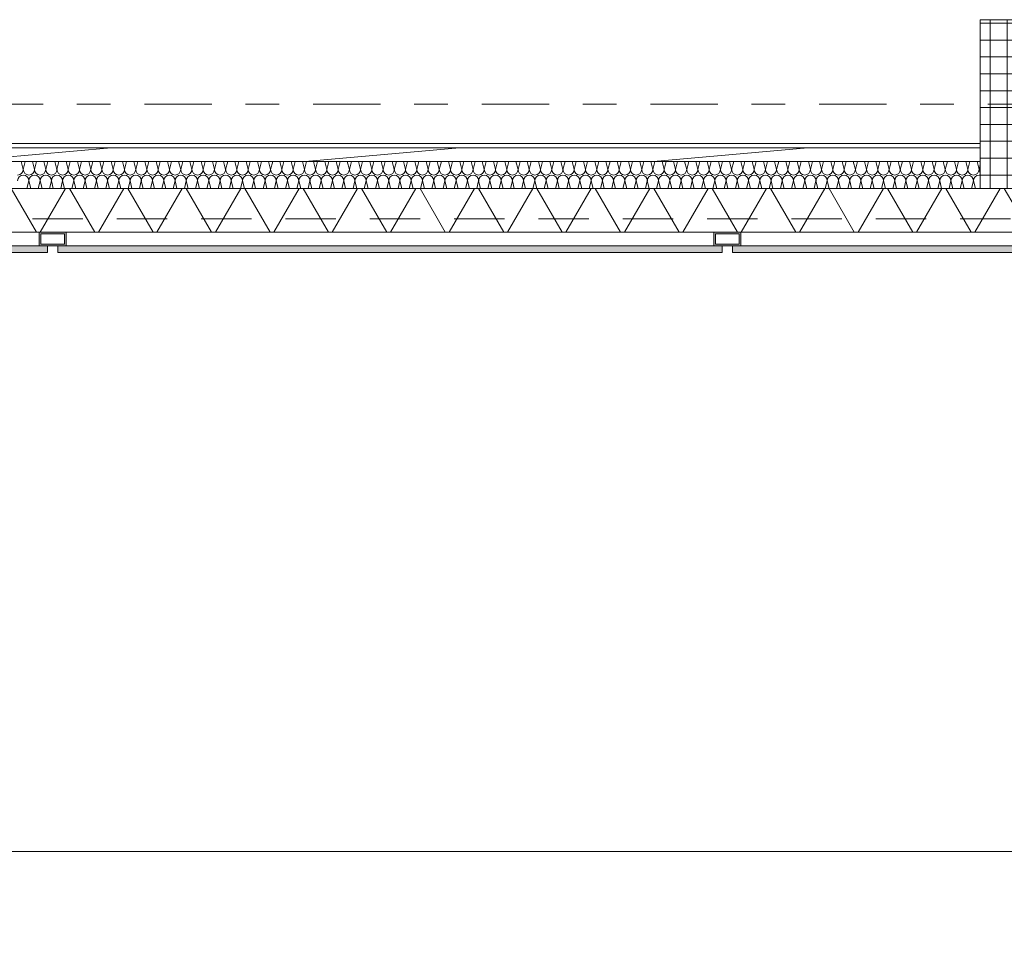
# Model space of a CAD drawing. Header units: metres. Extents: x -167 to 233, y -155 to 122.
# Tile 38 of 68: x 49.65 to 52.57, y 26.11 to 28.84. Entities that reach past the tile are written whole.
import ezdxf
from ezdxf.enums import TextEntityAlignment as Align

# ---------------------------------------------------------------- set-up
doc = ezdxf.new("R2010")
doc.units = ezdxf.units.M
doc.header["$MEASUREMENT"] = 0
doc.linetypes.add('Raster', pattern=[0.4, 0.2, -0.1, 0, -0.1])
doc.linetypes.add('Strichlinie eng', pattern=[0.23, 0.15, -0.08])
for name, color, linetype in [('10 Stütze', 7, 'Continuous'), ('10 Wand außen', 7, 'Continuous'), ('20 Decke', 7, 'Continuous'), ('50 Sanitäreinrichtung', 7, 'Continuous'), ('90 Achsraster', 7, 'Continuous'), ('94 Genehmigungsplanung Bemaßung', 7, 'Continuous')]:
    doc.layers.add(name, color=color, linetype=linetype)
doc.styles.add('ERSTELLTER_STIL_1', font='arial.ttf')
doc.styles.add('ERSTELLTER_STIL_2', font='arial.ttf')
doc.dimstyles.new('ERSTELLTER_STIL__1', dxfattribs={"dimtxt": 0.25, "dimasz": 0.19, "dimexe": 0.18, "dimexo": 0.1, "dimgap": 0, "dimtad": 1, "dimtih": 1, "dimtoh": 1, "dimzin": 0, "dimdsep": 46, "dimtxsty": 'ERSTELLTER_STIL_1', "dimblk": 'ARROWHEAD_6', "dimblk1": 'ARROWHEAD_6', "dimblk2": 'ARROWHEAD_6', "dimcen": 0.09, "dimclrd": 7, "dimclre": 7, "dimclrt": 7, "dimazin": 0, "dimtfac": 1, "dimtdec": 4, "dimtmove": 0, "dimatfit": 3, "dimfxl": 1, "dimtolj": 1, "dimtzin": 0, "dimarcsym": 0})
doc.dimstyles.new('ERSTELLTER_STIL__2', dxfattribs={"dimtxt": 0.25, "dimasz": 0.19, "dimexe": 0.18, "dimexo": 0.1, "dimgap": 0, "dimtad": 1, "dimzin": 0, "dimdsep": 46, "dimtxsty": 'ERSTELLTER_STIL_1', "dimblk": 'ARROWHEAD_6', "dimblk1": 'ARROWHEAD_6', "dimblk2": 'ARROWHEAD_6', "dimcen": 0.09, "dimclrd": 7, "dimclre": 7, "dimclrt": 7, "dimazin": 0, "dimtfac": 1, "dimtdec": 4, "dimtmove": 0, "dimatfit": 3, "dimfxl": 1, "dimtolj": 1, "dimtzin": 0, "dimarcsym": 0})

# ---------------------------------------------------------------- blocks, each defined once
blk = doc.blocks.new('Rechteck Raster Kassetten Fassade - ACB_2')
at = {"layer": '50 Sanitäreinrichtung', "linetype": 'Continuous', "lineweight": 0, "true_color": 0x9e9e9e}
for points in [[(10.015, 0.19), (10.015, 0.17), (11.985, 0.17), (11.985, 0.19)], [(12.015, 0.19), (12.015, 0.17), (13.985, 0.17), (13.985, 0.19)], [(14.015, 0.19), (14.015, 0.17), (15.985, 0.17), (15.985, 0.19)]]:
    blk.add_hatch(color=253, dxfattribs=at).paths.add_polyline_path(points)
h = blk.add_hatch(color=253, dxfattribs=at)
h.paths.add_polyline_path([(12.04, 0.13), (12.04, 0.17), (11.96, 0.17), (11.96, 0.13)])
h.paths.add_polyline_path([(11.965, 0.165), (12.035, 0.165), (12.035, 0.135), (11.965, 0.135)], flags=0)
h = blk.add_hatch(color=253, dxfattribs=at)
h.paths.add_polyline_path([(14.04, 0.13), (14.04, 0.17), (13.96, 0.17), (13.96, 0.13)])
h.paths.add_polyline_path([(13.965, 0.165), (14.035, 0.165), (14.035, 0.135), (13.965, 0.135)], flags=0)
at = {"layer": '50 Sanitäreinrichtung', "linetype": 'Continuous', "lineweight": 18}
h = blk.add_hatch(dxfattribs=at)
h.set_pattern_fill('Dämmung__weich_0001', color=8, style=0, pattern_type=2)
h.set_pattern_definition([(60, (0, 0), (-0.1299038, 0.075), []), (120, (0, 0), (0.1299038, 0.075), [])])
h.paths.add_polyline_path([(0, 0), (20.25, 0), (20.38, 0.13), (0, 0.13)])
at = {"layer": '50 Sanitäreinrichtung', "color": 251, "linetype": 'Continuous', "lineweight": 18, "true_color": 0x5f5f5f}
for p, q in [((11.985, 0.19), (10.015, 0.19)), ((11.985, 0.19), (10.015, 0.19)), ((11.985, 0.17), (11.985, 0.19)), ((11.985, 0.17), (11.985, 0.19)), ((13.985, 0.19), (12.015, 0.19)), ((12.015, 0.19), (12.015, 0.17)), ((13.985, 0.19), (12.015, 0.19)), ((12.015, 0.19), (12.015, 0.17)), ((13.985, 0.17), (13.985, 0.19)), ((13.985, 0.17), (13.985, 0.19)), ((15.985, 0.19), (14.015, 0.19)), ((14.015, 0.19), (14.015, 0.17)), ((15.985, 0.19), (14.015, 0.19)), ((14.015, 0.19), (14.015, 0.17)), ((10.015, 0.17), (11.985, 0.17)), ((10.015, 0.17), (11.985, 0.17)), ((12.04, 0.17), (11.96, 0.17)), ((11.96, 0.17), (11.96, 0.13)), ((12.04, 0.17), (11.96, 0.17)), ((11.96, 0.17), (11.96, 0.13)), ((11.965, 0.165), (11.965, 0.135)), ((12.035, 0.165), (11.965, 0.165)), ((11.965, 0.165), (11.965, 0.135)), ((12.035, 0.165), (11.965, 0.165)), ((12.015, 0.17), (13.985, 0.17)), ((12.015, 0.17), (13.985, 0.17)), ((12.035, 0.165), (12.035, 0.135)), ((12.035, 0.165), (12.035, 0.135)), ((12.04, 0.17), (12.04, 0.13)), ((12.04, 0.17), (12.04, 0.13)), ((14.04, 0.17), (13.96, 0.17)), ((13.96, 0.17), (13.96, 0.13)), ((14.04, 0.17), (13.96, 0.17)), ((13.96, 0.17), (13.96, 0.13)), ((13.965, 0.165), (13.965, 0.135)), ((14.035, 0.165), (13.965, 0.165)), ((13.965, 0.165), (13.965, 0.135)), ((14.035, 0.165), (13.965, 0.165)), ((14.015, 0.17), (15.985, 0.17)), ((14.015, 0.17), (15.985, 0.17)), ((14.035, 0.165), (14.035, 0.135)), ((14.035, 0.165), (14.035, 0.135)), ((14.04, 0.17), (14.04, 0.13)), ((14.04, 0.17), (14.04, 0.13)), ((20.38, 0.13), (0, 0.13)), ((12.04, 0.13), (11.96, 0.13)), ((12.04, 0.13), (11.96, 0.13)), ((12.035, 0.135), (11.965, 0.135)), ((12.035, 0.135), (11.965, 0.135)), ((14.04, 0.13), (13.96, 0.13)), ((14.04, 0.13), (13.96, 0.13)), ((14.035, 0.135), (13.965, 0.135)), ((14.035, 0.135), (13.965, 0.135)), ((0, 0), (20.25, 0))]:
    blk.add_line(p, q, dxfattribs=at)
at = {"layer": '50 Sanitäreinrichtung', "color": 251, "linetype": 'Strichlinie eng', "lineweight": 18, "true_color": 0x5f5f5f}
blk.add_line((20.34, 0.09), (0, 0.09), dxfattribs=at)
blk = doc.blocks.new('*X35', base_point=(27236.1321, 33357.279))
at = {"layer": '10 Wand außen', "color": 8, "linetype": 'Continuous', "lineweight": 18}
for p, q in [((49.6654, 28.3957), (49.6594, 28.4197)), ((49.6654, 28.3957), (49.6714, 28.4197)), ((49.6988, 28.3957), (49.6928, 28.4197)), ((49.6988, 28.3957), (49.7048, 28.4197)), ((49.7321, 28.3957), (49.7261, 28.4197)), ((49.7321, 28.3957), (49.7381, 28.4197)), ((49.7654, 28.3957), (49.7594, 28.4197)), ((49.7654, 28.3957), (49.7714, 28.4197)), ((49.7988, 28.3957), (49.7928, 28.4197)), ((49.7988, 28.3957), (49.8048, 28.4197)), ((49.8321, 28.3957), (49.8261, 28.4197)), ((49.8321, 28.3957), (49.8381, 28.4197)), ((49.8654, 28.3957), (49.8594, 28.4197)), ((49.8654, 28.3957), (49.8714, 28.4197)), ((49.8988, 28.3957), (49.8928, 28.4197)), ((49.8988, 28.3957), (49.9048, 28.4197)), ((49.9321, 28.3957), (49.9261, 28.4197)), ((49.9321, 28.3957), (49.9381, 28.4197)), ((49.9654, 28.3957), (49.9594, 28.4197)), ((49.9654, 28.3957), (49.9714, 28.4197)), ((49.9988, 28.3957), (49.9928, 28.4197)), ((49.9988, 28.3957), (50.0048, 28.4197)), ((50.0321, 28.3957), (50.0261, 28.4197)), ((50.0321, 28.3957), (50.0381, 28.4197)), ((50.0654, 28.3957), (50.0594, 28.4197)), ((50.0654, 28.3957), (50.0714, 28.4197)), ((50.0988, 28.3957), (50.0928, 28.4197)), ((50.0988, 28.3957), (50.1048, 28.4197)), ((50.1321, 28.3957), (50.1261, 28.4197)), ((50.1321, 28.3957), (50.1381, 28.4197)), ((50.1654, 28.3957), (50.1594, 28.4197)), ((50.1654, 28.3957), (50.1714, 28.4197)), ((50.1988, 28.3957), (50.1928, 28.4197)), ((50.1988, 28.3957), (50.2048, 28.4197)), ((50.2321, 28.3957), (50.2261, 28.4197)), ((50.2321, 28.3957), (50.2381, 28.4197)), ((50.2654, 28.3957), (50.2594, 28.4197)), ((50.2654, 28.3957), (50.2714, 28.4197)), ((50.2988, 28.3957), (50.2928, 28.4197)), ((50.2988, 28.3957), (50.3048, 28.4197)), ((50.3321, 28.3957), (50.3261, 28.4197)), ((50.3321, 28.3957), (50.3381, 28.4197)), ((50.3654, 28.3957), (50.3594, 28.4197)), ((50.3654, 28.3957), (50.3714, 28.4197)), ((50.3988, 28.3957), (50.3928, 28.4197)), ((50.3988, 28.3957), (50.4048, 28.4197)), ((50.4321, 28.3957), (50.4261, 28.4197)), ((50.4321, 28.3957), (50.4381, 28.4197)), ((50.4654, 28.3957), (50.4594, 28.4197)), ((50.4654, 28.3957), (50.4714, 28.4197)), ((50.4988, 28.3957), (50.4928, 28.4197)), ((50.4988, 28.3957), (50.5048, 28.4197)), ((50.5321, 28.3957), (50.5261, 28.4197)), ((50.5321, 28.3957), (50.5381, 28.4197)), ((50.5654, 28.3957), (50.5594, 28.4197)), ((50.5654, 28.3957), (50.5714, 28.4197)), ((50.5988, 28.3957), (50.5928, 28.4197)), ((50.5988, 28.3957), (50.6048, 28.4197)), ((50.6321, 28.3957), (50.6261, 28.4197)), ((50.6321, 28.3957), (50.6381, 28.4197)), ((50.6654, 28.3957), (50.6594, 28.4197)), ((50.6654, 28.3957), (50.6714, 28.4197)), ((50.6988, 28.3957), (50.6928, 28.4197)), ((50.6988, 28.3957), (50.7048, 28.4197)), ((50.7321, 28.3957), (50.7261, 28.4197)), ((50.7321, 28.3957), (50.7381, 28.4197)), ((50.7654, 28.3957), (50.7594, 28.4197)), ((50.7654, 28.3957), (50.7714, 28.4197)), ((50.7988, 28.3957), (50.7928, 28.4197)), ((50.7988, 28.3957), (50.8048, 28.4197)), ((50.8321, 28.3957), (50.8261, 28.4197)), ((50.8321, 28.3957), (50.8381, 28.4197)), ((50.8654, 28.3957), (50.8594, 28.4197)), ((50.8654, 28.3957), (50.8714, 28.4197)), ((50.8988, 28.3957), (50.8928, 28.4197)), ((50.8988, 28.3957), (50.9048, 28.4197)), ((50.9321, 28.3957), (50.9261, 28.4197)), ((50.9321, 28.3957), (50.9381, 28.4197)), ((50.9654, 28.3957), (50.9594, 28.4197)), ((50.9654, 28.3957), (50.9714, 28.4197)), ((50.9988, 28.3957), (50.9928, 28.4197)), ((50.9988, 28.3957), (51.0048, 28.4197)), ((51.0321, 28.3957), (51.0261, 28.4197)), ((51.0321, 28.3957), (51.0381, 28.4197)), ((51.0654, 28.3957), (51.0594, 28.4197)), ((51.0654, 28.3957), (51.0714, 28.4197)), ((51.0988, 28.3957), (51.0928, 28.4197)), ((51.0988, 28.3957), (51.1048, 28.4197)), ((51.1321, 28.3957), (51.1261, 28.4197)), ((51.1321, 28.3957), (51.1381, 28.4197)), ((51.1654, 28.3957), (51.1594, 28.4197)), ((51.1654, 28.3957), (51.1714, 28.4197)), ((51.1988, 28.3957), (51.1928, 28.4197)), ((51.1988, 28.3957), (51.2048, 28.4197)), ((51.2321, 28.3957), (51.2261, 28.4197)), ((51.2321, 28.3957), (51.2381, 28.4197)), ((51.2654, 28.3957), (51.2594, 28.4197)), ((51.2654, 28.3957), (51.2714, 28.4197)), ((51.2988, 28.3957), (51.2928, 28.4197)), ((51.2988, 28.3957), (51.3048, 28.4197)), ((51.3321, 28.3957), (51.3261, 28.4197)), ((51.3321, 28.3957), (51.3381, 28.4197)), ((51.3654, 28.3957), (51.3594, 28.4197)), ((51.3654, 28.3957), (51.3714, 28.4197)), ((51.3988, 28.3957), (51.3928, 28.4197)), ((51.3988, 28.3957), (51.4048, 28.4197)), ((51.4321, 28.3957), (51.4261, 28.4197)), ((51.4321, 28.3957), (51.4381, 28.4197)), ((51.4654, 28.3957), (51.4594, 28.4197)), ((51.4654, 28.3957), (51.4714, 28.4197)), ((51.4988, 28.3957), (51.4928, 28.4197)), ((51.4988, 28.3957), (51.5048, 28.4197)), ((51.5321, 28.3957), (51.5261, 28.4197)), ((51.5321, 28.3957), (51.5381, 28.4197)), ((51.5654, 28.3957), (51.5594, 28.4197)), ((51.5654, 28.3957), (51.5714, 28.4197)), ((51.5988, 28.3957), (51.5928, 28.4197)), ((51.5988, 28.3957), (51.6048, 28.4197)), ((51.6321, 28.3957), (51.6261, 28.4197)), ((51.6321, 28.3957), (51.6381, 28.4197)), ((51.6654, 28.3957), (51.6594, 28.4197)), ((51.6654, 28.3957), (51.6714, 28.4197)), ((51.6988, 28.3957), (51.6928, 28.4197)), ((51.6988, 28.3957), (51.7048, 28.4197)), ((51.7321, 28.3957), (51.7261, 28.4197)), ((51.7321, 28.3957), (51.7381, 28.4197)), ((51.7654, 28.3957), (51.7594, 28.4197)), ((51.7654, 28.3957), (51.7714, 28.4197)), ((51.7988, 28.3957), (51.7928, 28.4197)), ((51.7988, 28.3957), (51.8048, 28.4197)), ((51.8321, 28.3957), (51.8261, 28.4197)), ((51.8321, 28.3957), (51.8381, 28.4197)), ((51.8654, 28.3957), (51.8594, 28.4197)), ((51.8654, 28.3957), (51.8714, 28.4197)), ((51.8988, 28.3957), (51.8928, 28.4197)), ((51.8988, 28.3957), (51.9048, 28.4197)), ((51.9321, 28.3957), (51.9261, 28.4197)), ((51.9321, 28.3957), (51.9381, 28.4197)), ((51.9654, 28.3957), (51.9594, 28.4197)), ((51.9654, 28.3957), (51.9714, 28.4197)), ((51.9988, 28.3957), (51.9928, 28.4197)), ((51.9988, 28.3957), (52.0048, 28.4197)), ((52.0321, 28.3957), (52.0261, 28.4197)), ((52.0321, 28.3957), (52.0381, 28.4197)), ((52.0654, 28.3957), (52.0594, 28.4197)), ((52.0654, 28.3957), (52.0714, 28.4197)), ((52.0988, 28.3957), (52.0928, 28.4197)), ((52.0988, 28.3957), (52.1048, 28.4197)), ((52.1321, 28.3957), (52.1261, 28.4197)), ((52.1321, 28.3957), (52.1381, 28.4197)), ((52.1654, 28.3957), (52.1594, 28.4197)), ((52.1654, 28.3957), (52.1714, 28.4197)), ((52.1988, 28.3957), (52.1928, 28.4197)), ((52.1988, 28.3957), (52.2048, 28.4197)), ((52.2321, 28.3957), (52.2261, 28.4197)), ((52.2321, 28.3957), (52.2381, 28.4197)), ((52.2654, 28.3957), (52.2594, 28.4197)), ((52.2654, 28.3957), (52.2714, 28.4197)), ((52.2988, 28.3957), (52.2928, 28.4197)), ((52.2988, 28.3957), (52.3048, 28.4197)), ((52.3321, 28.3957), (52.3261, 28.4197)), ((52.3321, 28.3957), (52.3381, 28.4197)), ((52.3654, 28.3957), (52.3594, 28.4197)), ((52.3654, 28.3957), (52.3714, 28.4197)), ((52.3988, 28.3957), (52.3928, 28.4197)), ((52.3988, 28.3957), (52.4048, 28.4197)), ((52.4321, 28.3957), (52.4261, 28.4197)), ((52.4321, 28.3957), (52.4381, 28.4197)), ((52.4654, 28.3957), (52.4594, 28.4197)), ((52.4654, 28.3957), (52.4714, 28.4197)), ((52.4988, 28.3957), (52.4928, 28.4197)), ((52.4988, 28.3957), (52.5025, 28.4106)), ((49.6764, 28.3397), (49.6821, 28.3624)), ((49.6878, 28.3397), (49.6821, 28.3624)), ((49.7098, 28.3397), (49.7154, 28.3624)), ((49.7211, 28.3397), (49.7154, 28.3624)), ((49.7431, 28.3397), (49.7488, 28.3624)), ((49.7544, 28.3397), (49.7488, 28.3624)), ((49.7764, 28.3397), (49.7821, 28.3624)), ((49.7878, 28.3397), (49.7821, 28.3624)), ((49.8098, 28.3397), (49.8154, 28.3624)), ((49.8211, 28.3397), (49.8154, 28.3624)), ((49.8431, 28.3397), (49.8488, 28.3624)), ((49.8544, 28.3397), (49.8488, 28.3624)), ((49.8764, 28.3397), (49.8821, 28.3624)), ((49.8878, 28.3397), (49.8821, 28.3624)), ((49.9098, 28.3397), (49.9154, 28.3624)), ((49.9211, 28.3397), (49.9154, 28.3624)), ((49.9431, 28.3397), (49.9488, 28.3624)), ((49.9544, 28.3397), (49.9488, 28.3624)), ((49.9764, 28.3397), (49.9821, 28.3624)), ((49.9878, 28.3397), (49.9821, 28.3624)), ((50.0098, 28.3397), (50.0154, 28.3624)), ((50.0211, 28.3397), (50.0154, 28.3624)), ((50.0431, 28.3397), (50.0488, 28.3624)), ((50.0544, 28.3397), (50.0488, 28.3624)), ((50.0764, 28.3397), (50.0821, 28.3624)), ((50.0878, 28.3397), (50.0821, 28.3624)), ((50.1098, 28.3397), (50.1154, 28.3624)), ((50.1211, 28.3397), (50.1154, 28.3624)), ((50.1431, 28.3397), (50.1488, 28.3624)), ((50.1544, 28.3397), (50.1488, 28.3624)), ((50.1764, 28.3397), (50.1821, 28.3624)), ((50.1878, 28.3397), (50.1821, 28.3624)), ((50.2098, 28.3397), (50.2154, 28.3624)), ((50.2211, 28.3397), (50.2154, 28.3624)), ((50.2431, 28.3397), (50.2488, 28.3624)), ((50.2544, 28.3397), (50.2488, 28.3624)), ((50.2764, 28.3397), (50.2821, 28.3624)), ((50.2878, 28.3397), (50.2821, 28.3624)), ((50.3098, 28.3397), (50.3154, 28.3624)), ((50.3211, 28.3397), (50.3154, 28.3624)), ((50.3431, 28.3397), (50.3488, 28.3624)), ((50.3544, 28.3397), (50.3488, 28.3624)), ((50.3764, 28.3397), (50.3821, 28.3624)), ((50.3878, 28.3397), (50.3821, 28.3624)), ((50.4098, 28.3397), (50.4154, 28.3624)), ((50.4211, 28.3397), (50.4154, 28.3624)), ((50.4431, 28.3397), (50.4488, 28.3624)), ((50.4544, 28.3397), (50.4488, 28.3624)), ((50.4764, 28.3397), (50.4821, 28.3624)), ((50.4878, 28.3397), (50.4821, 28.3624)), ((50.5098, 28.3397), (50.5154, 28.3624)), ((50.5211, 28.3397), (50.5154, 28.3624)), ((50.5431, 28.3397), (50.5488, 28.3624)), ((50.5544, 28.3397), (50.5488, 28.3624)), ((50.5764, 28.3397), (50.5821, 28.3624)), ((50.5878, 28.3397), (50.5821, 28.3624)), ((50.6098, 28.3397), (50.6154, 28.3624)), ((50.6211, 28.3397), (50.6154, 28.3624)), ((50.6431, 28.3397), (50.6488, 28.3624)), ((50.6544, 28.3397), (50.6488, 28.3624)), ((50.6764, 28.3397), (50.6821, 28.3624)), ((50.6878, 28.3397), (50.6821, 28.3624)), ((50.7098, 28.3397), (50.7154, 28.3624)), ((50.7211, 28.3397), (50.7154, 28.3624)), ((50.7431, 28.3397), (50.7488, 28.3624)), ((50.7544, 28.3397), (50.7488, 28.3624)), ((50.7764, 28.3397), (50.7821, 28.3624)), ((50.7878, 28.3397), (50.7821, 28.3624)), ((50.8098, 28.3397), (50.8154, 28.3624)), ((50.8211, 28.3397), (50.8154, 28.3624)), ((50.8431, 28.3397), (50.8488, 28.3624)), ((50.8544, 28.3397), (50.8488, 28.3624)), ((50.8764, 28.3397), (50.8821, 28.3624)), ((50.8878, 28.3397), (50.8821, 28.3624)), ((50.9098, 28.3397), (50.9154, 28.3624)), ((50.9211, 28.3397), (50.9154, 28.3624)), ((50.9431, 28.3397), (50.9488, 28.3624)), ((50.9544, 28.3397), (50.9488, 28.3624)), ((50.9764, 28.3397), (50.9821, 28.3624)), ((50.9878, 28.3397), (50.9821, 28.3624)), ((51.0098, 28.3397), (51.0154, 28.3624)), ((51.0211, 28.3397), (51.0154, 28.3624)), ((51.0431, 28.3397), (51.0488, 28.3624)), ((51.0544, 28.3397), (51.0488, 28.3624)), ((51.0764, 28.3397), (51.0821, 28.3624)), ((51.0878, 28.3397), (51.0821, 28.3624)), ((51.1098, 28.3397), (51.1154, 28.3624)), ((51.1211, 28.3397), (51.1154, 28.3624)), ((51.1431, 28.3397), (51.1488, 28.3624)), ((51.1544, 28.3397), (51.1488, 28.3624)), ((51.1764, 28.3397), (51.1821, 28.3624)), ((51.1878, 28.3397), (51.1821, 28.3624)), ((51.2098, 28.3397), (51.2154, 28.3624)), ((51.2211, 28.3397), (51.2154, 28.3624)), ((51.2431, 28.3397), (51.2488, 28.3624)), ((51.2544, 28.3397), (51.2488, 28.3624)), ((51.2764, 28.3397), (51.2821, 28.3624)), ((51.2878, 28.3397), (51.2821, 28.3624)), ((51.3098, 28.3397), (51.3154, 28.3624)), ((51.3211, 28.3397), (51.3154, 28.3624)), ((51.3431, 28.3397), (51.3488, 28.3624)), ((51.3544, 28.3397), (51.3488, 28.3624)), ((51.3764, 28.3397), (51.3821, 28.3624)), ((51.3878, 28.3397), (51.3821, 28.3624)), ((51.4098, 28.3397), (51.4154, 28.3624)), ((51.4211, 28.3397), (51.4154, 28.3624)), ((51.4431, 28.3397), (51.4488, 28.3624)), ((51.4544, 28.3397), (51.4488, 28.3624)), ((51.4764, 28.3397), (51.4821, 28.3624)), ((51.4878, 28.3397), (51.4821, 28.3624)), ((51.5098, 28.3397), (51.5154, 28.3624)), ((51.5211, 28.3397), (51.5154, 28.3624)), ((51.5431, 28.3397), (51.5488, 28.3624)), ((51.5544, 28.3397), (51.5488, 28.3624)), ((51.5764, 28.3397), (51.5821, 28.3624)), ((51.5878, 28.3397), (51.5821, 28.3624)), ((51.6098, 28.3397), (51.6154, 28.3624)), ((51.6211, 28.3397), (51.6154, 28.3624)), ((51.6431, 28.3397), (51.6488, 28.3624)), ((51.6544, 28.3397), (51.6488, 28.3624)), ((51.6764, 28.3397), (51.6821, 28.3624)), ((51.6878, 28.3397), (51.6821, 28.3624)), ((51.7098, 28.3397), (51.7154, 28.3624)), ((51.7211, 28.3397), (51.7154, 28.3624)), ((51.7431, 28.3397), (51.7488, 28.3624)), ((51.7544, 28.3397), (51.7488, 28.3624)), ((51.7764, 28.3397), (51.7821, 28.3624)), ((51.7878, 28.3397), (51.7821, 28.3624)), ((51.8098, 28.3397), (51.8154, 28.3624)), ((51.8211, 28.3397), (51.8154, 28.3624)), ((51.8431, 28.3397), (51.8488, 28.3624)), ((51.8544, 28.3397), (51.8488, 28.3624)), ((51.8764, 28.3397), (51.8821, 28.3624)), ((51.8878, 28.3397), (51.8821, 28.3624)), ((51.9098, 28.3397), (51.9154, 28.3624)), ((51.9211, 28.3397), (51.9154, 28.3624)), ((51.9431, 28.3397), (51.9488, 28.3624)), ((51.9544, 28.3397), (51.9488, 28.3624)), ((51.9764, 28.3397), (51.9821, 28.3624)), ((51.9878, 28.3397), (51.9821, 28.3624)), ((52.0098, 28.3397), (52.0154, 28.3624)), ((52.0211, 28.3397), (52.0154, 28.3624)), ((52.0431, 28.3397), (52.0488, 28.3624)), ((52.0544, 28.3397), (52.0488, 28.3624)), ((52.0764, 28.3397), (52.0821, 28.3624)), ((52.0878, 28.3397), (52.0821, 28.3624)), ((52.1098, 28.3397), (52.1154, 28.3624)), ((52.1211, 28.3397), (52.1154, 28.3624)), ((52.1431, 28.3397), (52.1488, 28.3624)), ((52.1544, 28.3397), (52.1488, 28.3624)), ((52.1764, 28.3397), (52.1821, 28.3624)), ((52.1878, 28.3397), (52.1821, 28.3624)), ((52.2098, 28.3397), (52.2154, 28.3624)), ((52.2211, 28.3397), (52.2154, 28.3624)), ((52.2431, 28.3397), (52.2488, 28.3624)), ((52.2544, 28.3397), (52.2488, 28.3624)), ((52.2764, 28.3397), (52.2821, 28.3624)), ((52.2878, 28.3397), (52.2821, 28.3624)), ((52.3098, 28.3397), (52.3154, 28.3624)), ((52.3211, 28.3397), (52.3154, 28.3624)), ((52.3431, 28.3397), (52.3488, 28.3624)), ((52.3544, 28.3397), (52.3488, 28.3624)), ((52.3764, 28.3397), (52.3821, 28.3624)), ((52.3878, 28.3397), (52.3821, 28.3624)), ((52.4098, 28.3397), (52.4154, 28.3624)), ((52.4211, 28.3397), (52.4154, 28.3624)), ((52.4431, 28.3397), (52.4488, 28.3624)), ((52.4544, 28.3397), (52.4488, 28.3624)), ((52.4764, 28.3397), (52.4821, 28.3624)), ((52.4878, 28.3397), (52.4821, 28.3624))]:
    blk.add_line(p, q, dxfattribs=at)
for centre, start, end in [((49.6488, 28.3957), 270, 0), ((49.6654, 28.3624), 90, 180), ((49.6821, 28.3957), 180, 270), ((49.6654, 28.3624), 0, 90), ((49.6821, 28.3957), 270, 0), ((49.6988, 28.3624), 90, 180), ((49.7154, 28.3957), 180, 270), ((49.6988, 28.3624), 0, 90), ((49.7154, 28.3957), 270, 0), ((49.7321, 28.3624), 90, 180), ((49.7488, 28.3957), 180, 270), ((49.7321, 28.3624), 0, 90), ((49.7488, 28.3957), 270, 0), ((49.7654, 28.3624), 90, 180), ((49.7821, 28.3957), 180, 270), ((49.7654, 28.3624), 0, 90), ((49.7821, 28.3957), 270, 0), ((49.7988, 28.3624), 90, 180), ((49.8154, 28.3957), 180, 270), ((49.7988, 28.3624), 0, 90), ((49.8154, 28.3957), 270, 0), ((49.8321, 28.3624), 90, 180), ((49.8488, 28.3957), 180, 270), ((49.8321, 28.3624), 0, 90), ((49.8488, 28.3957), 270, 0), ((49.8654, 28.3624), 90, 180), ((49.8821, 28.3957), 180, 270), ((49.8654, 28.3624), 0, 90), ((49.8821, 28.3957), 270, 0), ((49.8988, 28.3624), 90, 180), ((49.9154, 28.3957), 180, 270), ((49.8988, 28.3624), 0, 90), ((49.9154, 28.3957), 270, 0), ((49.9321, 28.3624), 90, 180), ((49.9488, 28.3957), 180, 270), ((49.9321, 28.3624), 0, 90), ((49.9488, 28.3957), 270, 0), ((49.9654, 28.3624), 90, 180), ((49.9821, 28.3957), 180, 270), ((49.9654, 28.3624), 0, 90), ((49.9821, 28.3957), 270, 0), ((49.9988, 28.3624), 90, 180), ((50.0154, 28.3957), 180, 270), ((49.9988, 28.3624), 0, 90), ((50.0154, 28.3957), 270, 0), ((50.0321, 28.3624), 90, 180), ((50.0488, 28.3957), 180, 270), ((50.0321, 28.3624), 0, 90), ((50.0488, 28.3957), 270, 0), ((50.0654, 28.3624), 90, 180), ((50.0821, 28.3957), 180, 270), ((50.0654, 28.3624), 0, 90), ((50.0821, 28.3957), 270, 0), ((50.0988, 28.3624), 90, 180), ((50.1154, 28.3957), 180, 270), ((50.0988, 28.3624), 0, 90), ((50.1154, 28.3957), 270, 0), ((50.1321, 28.3624), 90, 180), ((50.1488, 28.3957), 180, 270), ((50.1321, 28.3624), 0, 90), ((50.1488, 28.3957), 270, 0), ((50.1654, 28.3624), 90, 180), ((50.1821, 28.3957), 180, 270), ((50.1654, 28.3624), 0, 90), ((50.1821, 28.3957), 270, 0), ((50.1988, 28.3624), 90, 180), ((50.2154, 28.3957), 180, 270), ((50.1988, 28.3624), 0, 90), ((50.2154, 28.3957), 270, 0), ((50.2321, 28.3624), 90, 180), ((50.2488, 28.3957), 180, 270), ((50.2321, 28.3624), 0, 90), ((50.2488, 28.3957), 270, 0), ((50.2654, 28.3624), 90, 180), ((50.2821, 28.3957), 180, 270), ((50.2654, 28.3624), 0, 90), ((50.2821, 28.3957), 270, 0), ((50.2988, 28.3624), 90, 180), ((50.3154, 28.3957), 180, 270), ((50.2988, 28.3624), 0, 90), ((50.3154, 28.3957), 270, 0), ((50.3321, 28.3624), 90, 180), ((50.3488, 28.3957), 180, 270), ((50.3321, 28.3624), 0, 90), ((50.3488, 28.3957), 270, 0), ((50.3654, 28.3624), 90, 180), ((50.3821, 28.3957), 180, 270), ((50.3654, 28.3624), 0, 90), ((50.3821, 28.3957), 270, 0), ((50.3988, 28.3624), 90, 180), ((50.4154, 28.3957), 180, 270), ((50.3988, 28.3624), 0, 90), ((50.4154, 28.3957), 270, 0), ((50.4321, 28.3624), 90, 180), ((50.4488, 28.3957), 180, 270), ((50.4321, 28.3624), 0, 90), ((50.4488, 28.3957), 270, 0), ((50.4654, 28.3624), 90, 180), ((50.4821, 28.3957), 180, 270), ((50.4654, 28.3624), 0, 90), ((50.4821, 28.3957), 270, 0), ((50.4988, 28.3624), 90, 180), ((50.5154, 28.3957), 180, 270), ((50.4988, 28.3624), 0, 90), ((50.5154, 28.3957), 270, 0), ((50.5321, 28.3624), 90, 180), ((50.5488, 28.3957), 180, 270), ((50.5321, 28.3624), 0, 90), ((50.5488, 28.3957), 270, 0), ((50.5654, 28.3624), 90, 180), ((50.5821, 28.3957), 180, 270), ((50.5654, 28.3624), 0, 90), ((50.5821, 28.3957), 270, 0), ((50.5988, 28.3624), 90, 180), ((50.6154, 28.3957), 180, 270), ((50.5988, 28.3624), 0, 90), ((50.6154, 28.3957), 270, 0), ((50.6321, 28.3624), 90, 180), ((50.6488, 28.3957), 180, 270), ((50.6321, 28.3624), 0, 90), ((50.6488, 28.3957), 270, 0), ((50.6654, 28.3624), 90, 180), ((50.6821, 28.3957), 180, 270), ((50.6654, 28.3624), 0, 90), ((50.6821, 28.3957), 270, 0), ((50.6988, 28.3624), 90, 180), ((50.7154, 28.3957), 180, 270), ((50.6988, 28.3624), 0, 90), ((50.7154, 28.3957), 270, 0), ((50.7321, 28.3624), 90, 180), ((50.7488, 28.3957), 180, 270), ((50.7321, 28.3624), 0, 90), ((50.7488, 28.3957), 270, 0), ((50.7654, 28.3624), 90, 180), ((50.7821, 28.3957), 180, 270), ((50.7654, 28.3624), 0, 90), ((50.7821, 28.3957), 270, 0), ((50.7988, 28.3624), 90, 180), ((50.8154, 28.3957), 180, 270), ((50.7988, 28.3624), 0, 90), ((50.8154, 28.3957), 270, 0), ((50.8321, 28.3624), 90, 180), ((50.8488, 28.3957), 180, 270), ((50.8321, 28.3624), 0, 90), ((50.8488, 28.3957), 270, 0), ((50.8654, 28.3624), 90, 180), ((50.8821, 28.3957), 180, 270), ((50.8654, 28.3624), 0, 90), ((50.8821, 28.3957), 270, 0), ((50.8988, 28.3624), 90, 180), ((50.9154, 28.3957), 180, 270), ((50.8988, 28.3624), 0, 90), ((50.9154, 28.3957), 270, 0), ((50.9321, 28.3624), 90, 180), ((50.9488, 28.3957), 180, 270), ((50.9321, 28.3624), 0, 90), ((50.9488, 28.3957), 270, 0), ((50.9654, 28.3624), 90, 180), ((50.9821, 28.3957), 180, 270), ((50.9654, 28.3624), 0, 90), ((50.9821, 28.3957), 270, 0), ((50.9988, 28.3624), 90, 180), ((51.0154, 28.3957), 180, 270), ((50.9988, 28.3624), 0, 90), ((51.0154, 28.3957), 270, 0), ((51.0321, 28.3624), 90, 180), ((51.0488, 28.3957), 180, 270), ((51.0321, 28.3624), 0, 90), ((51.0488, 28.3957), 270, 0), ((51.0654, 28.3624), 90, 180), ((51.0821, 28.3957), 180, 270), ((51.0654, 28.3624), 0, 90), ((51.0821, 28.3957), 270, 0), ((51.0988, 28.3624), 90, 180), ((51.1154, 28.3957), 180, 270), ((51.0988, 28.3624), 0, 90), ((51.1154, 28.3957), 270, 0), ((51.1321, 28.3624), 90, 180), ((51.1488, 28.3957), 180, 270), ((51.1321, 28.3624), 0, 90), ((51.1488, 28.3957), 270, 0), ((51.1654, 28.3624), 90, 180), ((51.1821, 28.3957), 180, 270), ((51.1654, 28.3624), 0, 90), ((51.1821, 28.3957), 270, 0), ((51.1988, 28.3624), 90, 180), ((51.2154, 28.3957), 180, 270), ((51.1988, 28.3624), 0, 90), ((51.2154, 28.3957), 270, 0), ((51.2321, 28.3624), 90, 180), ((51.2488, 28.3957), 180, 270), ((51.2321, 28.3624), 0, 90), ((51.2488, 28.3957), 270, 0), ((51.2654, 28.3624), 90, 180), ((51.2821, 28.3957), 180, 270), ((51.2654, 28.3624), 0, 90), ((51.2821, 28.3957), 270, 0), ((51.2988, 28.3624), 90, 180), ((51.3154, 28.3957), 180, 270), ((51.2988, 28.3624), 0, 90), ((51.3154, 28.3957), 270, 0), ((51.3321, 28.3624), 90, 180), ((51.3488, 28.3957), 180, 270), ((51.3321, 28.3624), 0, 90), ((51.3488, 28.3957), 270, 0), ((51.3654, 28.3624), 90, 180), ((51.3821, 28.3957), 180, 270), ((51.3654, 28.3624), 0, 90), ((51.3821, 28.3957), 270, 0), ((51.3988, 28.3624), 90, 180), ((51.4154, 28.3957), 180, 270), ((51.3988, 28.3624), 0, 90), ((51.4154, 28.3957), 270, 0), ((51.4321, 28.3624), 90, 180), ((51.4488, 28.3957), 180, 270), ((51.4321, 28.3624), 0, 90), ((51.4488, 28.3957), 270, 0), ((51.4654, 28.3624), 90, 180), ((51.4821, 28.3957), 180, 270), ((51.4654, 28.3624), 0, 90), ((51.4821, 28.3957), 270, 0), ((51.4988, 28.3624), 90, 180), ((51.5154, 28.3957), 180, 270), ((51.4988, 28.3624), 0, 90), ((51.5154, 28.3957), 270, 0), ((51.5321, 28.3624), 90, 180), ((51.5488, 28.3957), 180, 270), ((51.5321, 28.3624), 0, 90), ((51.5488, 28.3957), 270, 0), ((51.5654, 28.3624), 90, 180), ((51.5821, 28.3957), 180, 270), ((51.5654, 28.3624), 0, 90), ((51.5821, 28.3957), 270, 0), ((51.5988, 28.3624), 90, 180), ((51.6154, 28.3957), 180, 270), ((51.5988, 28.3624), 0, 90), ((51.6154, 28.3957), 270, 0), ((51.6321, 28.3624), 90, 180), ((51.6488, 28.3957), 180, 270), ((51.6321, 28.3624), 0, 90), ((51.6488, 28.3957), 270, 0), ((51.6654, 28.3624), 90, 180), ((51.6821, 28.3957), 180, 270), ((51.6654, 28.3624), 0, 90), ((51.6821, 28.3957), 270, 0), ((51.6988, 28.3624), 90, 180), ((51.7154, 28.3957), 180, 270), ((51.6988, 28.3624), 0, 90), ((51.7154, 28.3957), 270, 0), ((51.7321, 28.3624), 90, 180), ((51.7488, 28.3957), 180, 270), ((51.7321, 28.3624), 0, 90), ((51.7488, 28.3957), 270, 0), ((51.7654, 28.3624), 90, 180), ((51.7821, 28.3957), 180, 270), ((51.7654, 28.3624), 0, 90), ((51.7821, 28.3957), 270, 0), ((51.7988, 28.3624), 90, 180), ((51.8154, 28.3957), 180, 270), ((51.7988, 28.3624), 0, 90), ((51.8154, 28.3957), 270, 0), ((51.8321, 28.3624), 90, 180), ((51.8488, 28.3957), 180, 270), ((51.8321, 28.3624), 0, 90), ((51.8488, 28.3957), 270, 0), ((51.8654, 28.3624), 90, 180), ((51.8821, 28.3957), 180, 270), ((51.8654, 28.3624), 0, 90), ((51.8821, 28.3957), 270, 0), ((51.8988, 28.3624), 90, 180), ((51.9154, 28.3957), 180, 270), ((51.8988, 28.3624), 0, 90), ((51.9154, 28.3957), 270, 0), ((51.9321, 28.3624), 90, 180), ((51.9488, 28.3957), 180, 270), ((51.9321, 28.3624), 0, 90), ((51.9488, 28.3957), 270, 0), ((51.9654, 28.3624), 90, 180), ((51.9821, 28.3957), 180, 270), ((51.9654, 28.3624), 0, 90), ((51.9821, 28.3957), 270, 0), ((51.9988, 28.3624), 90, 180), ((52.0154, 28.3957), 180, 270), ((51.9988, 28.3624), 0, 90), ((52.0154, 28.3957), 270, 0), ((52.0321, 28.3624), 90, 180), ((52.0488, 28.3957), 180, 270), ((52.0321, 28.3624), 0, 90), ((52.0488, 28.3957), 270, 0), ((52.0654, 28.3624), 90, 180), ((52.0821, 28.3957), 180, 270), ((52.0654, 28.3624), 0, 90), ((52.0821, 28.3957), 270, 0), ((52.0988, 28.3624), 90, 180), ((52.1154, 28.3957), 180, 270), ((52.0988, 28.3624), 0, 90), ((52.1154, 28.3957), 270, 0), ((52.1321, 28.3624), 90, 180), ((52.1488, 28.3957), 180, 270), ((52.1321, 28.3624), 0, 90), ((52.1488, 28.3957), 270, 0), ((52.1654, 28.3624), 90, 180), ((52.1821, 28.3957), 180, 270), ((52.1654, 28.3624), 0, 90), ((52.1821, 28.3957), 270, 0), ((52.1988, 28.3624), 90, 180), ((52.2154, 28.3957), 180, 270), ((52.1988, 28.3624), 0, 90), ((52.2154, 28.3957), 270, 0), ((52.2321, 28.3624), 90, 180), ((52.2488, 28.3957), 180, 270), ((52.2321, 28.3624), 0, 90), ((52.2488, 28.3957), 270, 0), ((52.2654, 28.3624), 90, 180), ((52.2821, 28.3957), 180, 270), ((52.2654, 28.3624), 0, 90), ((52.2821, 28.3957), 270, 0), ((52.2988, 28.3624), 90, 180), ((52.3154, 28.3957), 180, 270), ((52.2988, 28.3624), 0, 90), ((52.3154, 28.3957), 270, 0), ((52.3321, 28.3624), 90, 180), ((52.3488, 28.3957), 180, 270), ((52.3321, 28.3624), 0, 90), ((52.3488, 28.3957), 270, 0), ((52.3654, 28.3624), 90, 180), ((52.3821, 28.3957), 180, 270), ((52.3654, 28.3624), 0, 90), ((52.3821, 28.3957), 270, 0), ((52.3988, 28.3624), 90, 180), ((52.4154, 28.3957), 180, 270), ((52.3988, 28.3624), 0, 90), ((52.4154, 28.3957), 270, 0), ((52.4321, 28.3624), 90, 180), ((52.4488, 28.3957), 180, 270), ((52.4321, 28.3624), 0, 90), ((52.4488, 28.3957), 270, 0), ((52.4654, 28.3624), 90, 180), ((52.4821, 28.3957), 180, 270), ((52.4654, 28.3624), 0, 90), ((52.4821, 28.3957), 270, 0), ((52.4988, 28.3624), 90, 180), ((52.5154, 28.3957), 180, 219.0913), ((52.4988, 28.3624), 77.0643, 90)]:
    blk.add_arc(centre, 0.0167, start, end, dxfattribs=at)
blk = doc.blocks.new('Standard-Rastermarker_139')
at = {"layer": '90 Achsraster', "color": 14, "linetype": 'Raster', "lineweight": 18, "true_color": 0xa80000}
blk.add_line((1, 0), (45.4427, 0), dxfattribs=at)
at = {"layer": '90 Achsraster', "color": 14, "lineweight": 18, "true_color": 0xa80000, "style": 'ERSTELLTER_STIL_2'}
for tag, p in [('AC_MarkerText_1_0', (-0.35, 0.15)), ('AC_MarkerText_1_1', (46.7927, 0.15))]:
    blk.add_attdef(tag, text='', height=0.3, dxfattribs=at).set_placement(p, align=Align.TOP_CENTER)
blk = doc.blocks.new('*D245', base_point=(27236.1321, 33357.279))
at = {"layer": '94 Genehmigungsplanung Bemaßung', "color": 7, "linetype": 'Continuous', "lineweight": 13}
for p, q in [((62.2525, 28.6897), (62.4525, 28.4897)), ((62.54, 28.5897), (62.165, 28.5897)), ((62.3525, 28.1797), (62.3525, 28.5897)), ((62.2525, 28.2797), (62.4525, 28.0797)), ((62.54, 28.1797), (62.165, 28.1797)), ((62.3525, 28.0297), (62.3525, 28.1797))]:
    blk.add_line(p, q, dxfattribs=at)
at = {"layer": '94 Genehmigungsplanung Bemaßung', "color": 7, "lineweight": 13, "insert": (62.3025, 27.6983), "char_height": 0.25, "attachment_point": 7, "rotation": 90, "style": 'ERSTELLTER_STIL_1'}
blk.add_mtext('\\A1;{\\pql;\\fArial|b0|i0|c0|p0;\\W1.000000;41}', dxfattribs=at)
blk = doc.blocks.new('ARROWHEAD_6')
at = {"color": 0, "linetype": 'Continuous', "lineweight": 0}
for p, q in [((-0.5, -0.5), (0.5, 0.5)), ((0, 0), (-1, 0))]:
    blk.add_line(p, q, dxfattribs=at)
blk = doc.blocks.new('*D255', base_point=(27236.1321, 33357.279))
at = {"layer": '94 Genehmigungsplanung Bemaßung', "color": 7, "linetype": 'Continuous', "lineweight": 13}
for p, q in [((17.3411, 26.1863), (17.3411, 26.5613)), ((58.1625, 26.1863), (58.1625, 26.5613)), ((17.4411, 26.4738), (17.2411, 26.2738)), ((58.0625, 26.2738), (58.2625, 26.4738)), ((17.1911, 26.3738), (17.3411, 26.3738)), ((17.3411, 26.3738), (58.1625, 26.3738)), ((58.1625, 26.3738), (58.3125, 26.3738))]:
    blk.add_line(p, q, dxfattribs=at)
at = {"layer": '94 Genehmigungsplanung Bemaßung', "color": 7, "lineweight": 13, "insert": (37.3228, 26.4238), "char_height": 0.25, "attachment_point": 7, "style": 'ERSTELLTER_STIL_1'}
blk.add_mtext('\\A1;{\\pql;\\fArial|b0|i0|c0|p0;\\W1.000000;40,82}', dxfattribs=at)
blk = doc.blocks.new('*D263', base_point=(27236.1321, 33357.279))
at = {"layer": '94 Genehmigungsplanung Bemaßung', "color": 7, "linetype": 'Continuous', "lineweight": 13}
for p, q in [((17.3411, 24.7136), (17.3411, 25.0886)), ((58.1625, 24.7136), (58.1625, 25.0886)), ((17.4411, 25.0011), (17.2411, 24.8011)), ((58.0625, 24.8011), (58.2625, 25.0011)), ((17.1911, 24.9011), (17.3411, 24.9011)), ((17.3411, 24.9011), (58.1625, 24.9011)), ((58.1625, 24.9011), (58.3125, 24.9011))]:
    blk.add_line(p, q, dxfattribs=at)
at = {"layer": '94 Genehmigungsplanung Bemaßung', "color": 7, "lineweight": 13, "insert": (37.3228, 24.9511), "char_height": 0.25, "attachment_point": 7, "style": 'ERSTELLTER_STIL_1'}
blk.add_mtext('\\A1;{\\pql;\\fArial|b0|i0|c0|p0;\\W1.000000;40,82}', dxfattribs=at)

msp = doc.modelspace()

# ---------------------------------------------------------------- hatches: boundary and pattern name
at = {"layer": '10 Stütze', "linetype": 'Continuous', "lineweight": 18}
h = msp.add_hatch(dxfattribs=at)
h.set_pattern_fill('Beton__Fertigteil_Träger_1D', color=8, style=0, pattern_type=2)
h.set_pattern_definition([(0, (27236.132094, 33357.27905), (0, 0.05), []), (90, (27236.132094, 33357.27905), (-0.05, 0), [])])
h.paths.add_polyline_path([(52.5025, 28.8397), (52.5025, 28.3397), (53.0025, 28.3397), (53.0025, 28.8397)])
at = {"layer": '10 Wand außen', "linetype": 'Continuous', "lineweight": 13, "true_color": 0x000100}
h = msp.add_hatch(dxfattribs=at)
h.set_pattern_fill('Gipskarton_0001', color=98, style=0, pattern_type=2)
h.set_pattern_definition([(0, (27236.132094, 33357.27905), (0, 0.075), [0, -0.075])])
h.paths.add_polyline_path([(52.5025, 28.4722), (48.0025, 28.4722), (48.0025, 28.4597), (52.5025, 28.4597)])
h = msp.add_hatch(dxfattribs=at)
h.set_pattern_fill('Holz__Vollholz__Längshol_AA', color=98, style=0, pattern_type=2)
h.set_pattern_definition([(5, (27236.13209, 33357.27905), (-0.00784401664, 0.08965752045), [])])
h.paths.add_polyline_path([(52.5025, 28.4597), (48.0025, 28.4597), (48.0025, 28.4197), (52.5025, 28.4197)])

# ---------------------------------------------------------------- linework, layer by layer
at = {"layer": '10 Stütze', "color": 7, "linetype": 'Continuous', "lineweight": 13, "flags": 128}
msp.add_lwpolyline([(52.5025, 28.8397), (52.5025, 28.3397), (53.0025, 28.3397), (53.0025, 28.8397)], close=True, dxfattribs=at)
at = {"layer": '10 Wand außen', "color": 7, "linetype": 'Continuous', "lineweight": 18}
for p, q in [((52.5025, 28.4597), (48.0025, 28.4597)), ((52.5025, 28.4197), (48.0025, 28.4197))]:
    msp.add_line(p, q, dxfattribs=at)
at = {"layer": '10 Wand außen', "color": 7, "linetype": 'Continuous', "lineweight": 18, "flags": 128}
for points in [[(52.5025, 28.4722), (48.0025, 28.4722)], [(52.5025, 28.3397), (52.5025, 28.4722)], [(48.0025, 28.3397), (52.5025, 28.3397)]]:
    msp.add_lwpolyline(points, dxfattribs=at)
at = {"layer": '20 Decke', "color": 7, "linetype": 'Continuous', "lineweight": 13, "flags": 128}
msp.add_lwpolyline([(38.1011, 43.8397), (38.1011, 28.3397), (38.2411, 28.3397), (42.5011, 28.3397), (42.5011, 28.8397), (43.0011, 28.8397), (43.0011, 28.3397), (47.5011, 28.3397), (47.5011, 28.8397), (48.0011, 28.8397), (48.0011, 28.4722), (52.5025, 28.4722), (52.5025, 28.8397), (53.0025, 28.8397), (53.0025, 28.3397), (57.5025, 28.3397), (57.5025, 28.8397), (58.0025, 28.8397), (58.0025, 43.8397), (47.5011, 43.8397), (43.0011, 43.8397), (43.0011, 43.3397), (42.5011, 43.3397), (42.5011, 43.8397)], close=True, dxfattribs=at)

# ---------------------------------------------------------------- block references
at = {"layer": '10 Wand außen', "color": 7, "lineweight": 35}
msp.add_blockref('*X35', (27236.1321, 33357.279), dxfattribs=at)
at = {"layer": '50 Sanitäreinrichtung', "color": 251, "linetype": 'Continuous', "lineweight": 18, "true_color": 0x5f5f5f, "xscale": -1, "rotation": 180}
msp.add_blockref('Rechteck Raster Kassetten Fassade - ACB_2', (37.7525, 28.3397), dxfattribs=at)
at = {"layer": '90 Achsraster', "color": 7, "linetype": 'Continuous', "lineweight": 18}
msp.add_blockref('Standard-Rastermarker_139', (13.5244, 28.5897), dxfattribs=at)

# ---------------------------------------------------------------- dimensions: what is measured, and where the dimension line sits
at = {"layer": '94 Genehmigungsplanung Bemaßung', "color": 7, "linetype": 'Continuous', "lineweight": 13}
dim = msp.add_linear_dim(base=(62.3525, 28.5897), p1=(47.9568, 28.1797), p2=(59.9671, 28.5897), angle=90, dimstyle='ERSTELLTER_STIL__2', dxfattribs=at)
dim.commit()
dim.dimension.update_dxf_attribs({"geometry": '*D245', "text_midpoint": (62.1775, 27.8886), "dimtype": 160, "text_rotation": 90})
for base, picture, middle in [((58.1625, 26.3738), '*D255', (37.7416, 26.5488)), ((58.1625, 24.9011), '*D263', (37.7416, 25.0761))]:
    dim = msp.add_linear_dim(base=base, p1=(17.3411, 28.1797), p2=(58.1625, 28.1797), dimstyle='ERSTELLTER_STIL__1', dxfattribs=at)
    dim.commit()
    dim.dimension.update_dxf_attribs({"geometry": picture, "text_midpoint": middle, "dimtype": 160})

doc.saveas('drawing.dxf')
